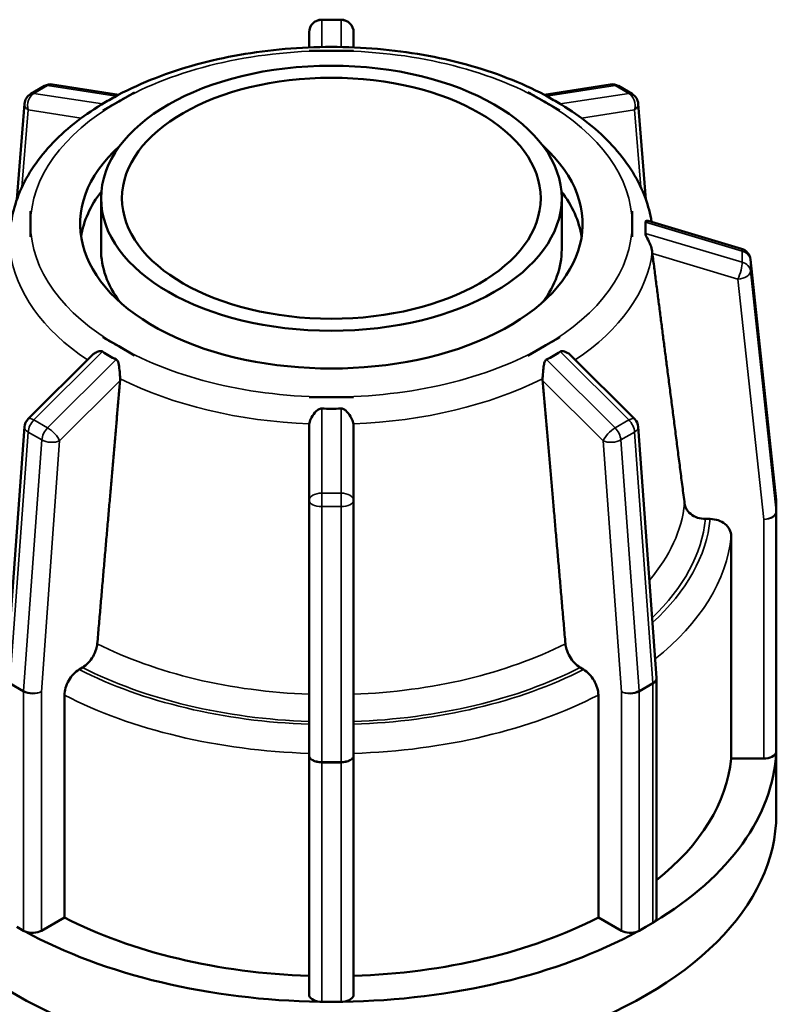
# Model space of a CAD drawing. Header units: millimetres. Extents: x 0 to 903, y -117 to 594.
# Tile 12 of 14: x 614 to 643, y 429 to 467. Entities that reach past the tile are written whole.
import ezdxf

# ---------------------------------------------------------------- set-up
doc = ezdxf.new("R2010")
doc.units = ezdxf.units.MM
doc.layers.add('Visible (ANSI)', color=7, linetype='Continuous', lineweight=50)
doc.layers.add('Visible Narrow (ANSI)', color=7, linetype='Continuous', lineweight=35)

msp = doc.modelspace()

# ---------------------------------------------------------------- linework, layer by layer
at = {"layer": 'Visible (ANSI)'}
for p, q in [((626.456, 467.137), (625.716, 467.137)), ((625.236, 466.657), (625.236, 466.078)), ((626.936, 466.078), (626.936, 466.657)), ((625.236, 465.949), (625.236, 465.95)), ((626.086, 465.949), (625.236, 465.949)), ((625.236, 465.949), (625.236, 465.949)), ((626.936, 465.949), (626.086, 465.949)), ((626.936, 465.95), (626.936, 465.949)), ((626.936, 465.949), (626.936, 465.949)), ((615.122, 464.603), (614.599, 464.302)), ((615.435, 464.662), (617.961, 464.27)), ((634.212, 464.27), (636.737, 464.662)), ((637.574, 464.302), (637.051, 464.603)), ((618.561, 464.357), (617.96, 464.011)), ((618.56, 464.357), (618.561, 464.357)), ((618.561, 464.357), (618.561, 464.356)), ((634.213, 464.011), (633.612, 464.357)), ((633.612, 464.356), (633.612, 464.357)), ((633.612, 464.357), (633.613, 464.357)), ((614.36, 463.924), (614.071, 460.263)), ((617.96, 464.011), (617.359, 463.665)), ((634.814, 463.665), (634.213, 464.011)), ((638.102, 460.263), (637.813, 463.924)), ((617.359, 463.665), (617.358, 463.665)), ((617.359, 463.664), (617.359, 463.665)), ((634.815, 463.665), (634.814, 463.665)), ((634.814, 463.665), (634.814, 463.664)), ((617.286, 458.35), (617.286, 460.312)), ((634.886, 458.35), (634.886, 460.312)), ((614.592, 459.82), (614.594, 459.821)), ((614.594, 459.821), (614.594, 459.331)), ((637.579, 459.331), (637.579, 459.821)), ((637.579, 459.821), (637.581, 459.82)), ((614.594, 459.331), (614.594, 458.842)), ((637.579, 458.842), (637.579, 459.331)), ((638.193, 459.445), (641.76, 458.383)), ((614.594, 458.842), (614.592, 458.841)), ((614.594, 458.841), (614.594, 458.842)), ((637.581, 458.841), (637.579, 458.842)), ((637.579, 458.842), (637.579, 458.841)), ((642.101, 457.974), (643.084, 448.787)), ((617.358, 454.996), (617.359, 454.998)), ((617.359, 454.998), (617.96, 454.652)), ((634.213, 454.652), (634.814, 454.998)), ((634.814, 454.998), (634.815, 454.996)), ((617.96, 454.652), (618.561, 454.305)), ((633.612, 454.305), (634.213, 454.652)), ((614.5, 451.874), (616.939, 454.305)), ((618.561, 454.305), (618.56, 454.304)), ((618.561, 454.305), (618.561, 454.305)), ((633.613, 454.304), (633.612, 454.305)), ((633.612, 454.305), (633.612, 454.305)), ((635.234, 454.305), (637.673, 451.874)), ((625.236, 452.713), (626.086, 452.713)), ((625.236, 452.712), (625.236, 452.713)), ((626.086, 452.713), (626.936, 452.713)), ((626.936, 452.713), (626.936, 452.712)), ((613.665, 441.981), (614.36, 451.569)), ((625.236, 451.619), (625.236, 448.763)), ((626.936, 448.763), (626.936, 451.619)), ((637.813, 451.569), (638.508, 441.981)), ((625.236, 448.763), (625.236, 439.009)), ((626.936, 439.009), (626.936, 448.763)), ((643.086, 448.309), (643.086, 448.736)), ((643.086, 439.17), (643.086, 448.309)), ((640.562, 448.05), (640.382, 448.05)), ((641.363, 438.894), (641.363, 447.396)), ((616.579, 442.373), (616.452, 442.299)), ((635.721, 442.299), (635.594, 442.373)), ((638.509, 441.946), (638.509, 432.807)), ((615.885, 441.319), (615.885, 432.816)), ((636.287, 432.816), (636.287, 441.319)), ((625.236, 439.009), (625.236, 429.87)), ((626.936, 429.87), (626.936, 439.009)), ((642.606, 438.894), (641.363, 438.894)), ((643.086, 436.767), (643.086, 439.17)), ((615.885, 432.816), (615.006, 432.31)), ((637.167, 432.31), (636.287, 432.816)), ((638.369, 432.611), (638.107, 432.461)), ((614.327, 432.31), (614.066, 432.461)), ((638.107, 432.461), (637.846, 432.31)), ((626.086, 429.593), (625.716, 429.593)), ((626.456, 429.593), (626.086, 429.593))]:
    msp.add_line(p, q, dxfattribs=at)
for centre, start, end in [((625.716, 466.657), 90, 180), ((626.456, 466.657), 0, 90), ((615.362, 464.187), 81.1868, 119.936), ((636.811, 464.187), 60.064, 98.8132), ((614.839, 463.886), 119.936, 175.4763), ((637.334, 463.886), 4.5237, 60.064), ((641.623, 457.923), 6.1082, 73.429), ((614.839, 451.534), 134.9047, 175.8527), ((637.334, 451.534), 4.1473, 45.0953), ((642.606, 448.736), 0, 6.1082), ((638.029, 441.946), 0, 4.1473)]:
    msp.add_arc(centre, 0.48, start, end, dxfattribs=at)
for major_axis in [(-8.8, 0), (-8, 0)]:
    msp.add_ellipse((626.086, 460.312), major_axis=major_axis, ratio=0.575862, dxfattribs=at)
for centre, major_axis, start_param, end_param in [((626.086, 459.331), (-9.6, 0), 5.714233, 9.99373), ((626.086, 458.35), (-9.6, 0), 5.868971, 6.194338), ((626.086, 458.35), (9.6, 0), 0.088848, 0.414215), ((626.086, 458.35), (-8.8, 0), 0, 0.405124), ((626.086, 458.35), (8.8, 0), 5.878062, 6.283185), ((626.086, 439.383), (17, 0), 5.523935, 6.257037), ((626.086, 439.383), (15.3, 0), 5.659896, 6.227601), ((642.606, 439.17), (0.48, 0), 4.712389, 6.127421), ((642.606, 439.17), (0.48, 0), 6.127421, 6.283185), ((626.086, 436.767), (-17, 0), 0, 3.141593), ((626.086, 439.383), (15.3, 0), 3.982575, 4.656805), ((626.086, 439.383), (15.3, 0), 4.767973, 5.442203), ((638.029, 432.807), (0.48, 0), 5.497787, 5.653552), ((638.029, 432.807), (0.48, 0), 5.653552, 6.283185), ((614.667, 432.506), (0.48, 0), 3.926991, 4.082755), ((614.667, 432.506), (-0.48, 0), 0.941163, 2.356194), ((626.086, 439.383), (17, 0), 3.953139, 4.686241), ((626.086, 439.383), (17, 0), 4.738537, 5.471639), ((637.506, 432.506), (-0.48, 0), 0.785398, 2.20043), ((637.506, 432.506), (0.48, 0), 5.342023, 5.497787), ((625.716, 429.87), (-0.48, 0), 0, 1.415032), ((626.456, 429.87), (0.48, 0), 4.868154, 6.283185), ((625.716, 429.87), (0.48, 0), 4.556624, 4.712389), ((626.456, 429.87), (0.48, 0), 4.712389, 4.868154)]:
    msp.add_ellipse(centre, major_axis=major_axis, ratio=0.575862, start_param=start_param, end_param=end_param, dxfattribs=at)
for points, knots in [([(634.23, 464.261), (633.334, 464.734), (632.327, 465.125), (630.174, 465.717), (629.027, 465.918), (626.684, 466.12), (625.489, 466.12), (623.146, 465.918), (621.999, 465.717), (619.846, 465.125), (618.839, 464.734), (617.943, 464.261)], [1.613736, 1.613736, 1.613736, 1.613736, 1.91072, 1.91072, 2.207703, 2.207703, 2.504686, 2.504686, 2.801669, 2.801669, 3.098653, 3.098653, 3.098653, 3.098653]), ([(617.865, 464.217), (617.771, 464.166), (617.681, 464.116), (617.597, 464.067), (617.512, 464.019), (617.426, 463.968), (617.342, 463.915)], [-0.03584627, -0.03584627, -0.03584627, -0.03584627, 0, 0, 0, 0.03584627, 0.03584627, 0.03584627, 0.03584627]), ([(617.943, 464.261), (617.943, 464.261), (617.942, 464.26), (617.934, 464.256), (617.923, 464.25), (617.898, 464.235), (617.885, 464.227), (617.867, 464.218), (617.866, 464.217), (617.865, 464.217)], [-0.12404331, -0.12404331, -0.12404331, -0.12404331, -0.12372799, -0.12372799, -0.11030355, -0.11030355, -0.10008257, -0.10008257, -0.0994134, -0.0994134, -0.0994134, -0.0994134]), ([(634.308, 464.217), (634.303, 464.219), (634.298, 464.222), (634.278, 464.233), (634.264, 464.241), (634.244, 464.253), (634.236, 464.257), (634.23, 464.261)], [-0.2309758, -0.2309758, -0.2309758, -0.2309758, -0.2278526, -0.2278526, -0.2170585, -0.2170585, -0.20949716, -0.20949716, -0.20949716, -0.20949716]), ([(634.831, 463.915), (634.746, 463.968), (634.661, 464.019), (634.576, 464.067), (634.492, 464.116), (634.402, 464.166), (634.308, 464.217)], [0.68358278, 0.68358278, 0.68358278, 0.68358278, 0.71942905, 0.71942905, 0.71942905, 0.75527532, 0.75527532, 0.75527532, 0.75527532]), ([(617.165, 463.811), (616.795, 463.577), (616.449, 463.327), (615.811, 462.797), (615.519, 462.518), (614.997, 461.93), (614.767, 461.623), (614.374, 460.984), (614.212, 460.653), (613.98, 460.016), (613.901, 459.713), (613.852, 459.407)], [3.1879397, 3.1879397, 3.1879397, 3.1879397, 3.3209298, 3.3209298, 3.4539198, 3.4539198, 3.5869099, 3.5869099, 3.7198999, 3.7198999, 3.8356313, 3.8356313, 3.8356313, 3.8356313]), ([(617.342, 463.915), (617.341, 463.915), (617.339, 463.914), (617.321, 463.903), (617.302, 463.892), (617.248, 463.861), (617.211, 463.84), (617.173, 463.816), (617.169, 463.814), (617.165, 463.811)], [-0.1004927, -0.1004927, -0.1004927, -0.1004927, -0.09965402, -0.09965402, -0.089844, -0.089844, -0.07374584, -0.07374584, -0.07183686, -0.07183686, -0.07183686, -0.07183686]), ([(635.008, 463.811), (634.98, 463.829), (634.953, 463.845), (634.907, 463.871), (634.885, 463.883), (634.852, 463.902), (634.841, 463.909), (634.831, 463.915)], [-0.25418134, -0.25418134, -0.25418134, -0.25418134, -0.24015967, -0.24015967, -0.22781734, -0.22781734, -0.21983774, -0.21983774, -0.21983774, -0.21983774]), ([(638.321, 459.407), (638.272, 459.713), (638.193, 460.016), (637.961, 460.653), (637.798, 460.984), (637.406, 461.623), (637.176, 461.93), (636.654, 462.518), (636.362, 462.797), (635.724, 463.327), (635.378, 463.577), (635.008, 463.811)], [0.8767577, 0.8767577, 0.8767577, 0.8767577, 0.9924891, 0.9924891, 1.1254791, 1.1254791, 1.2584691, 1.2584691, 1.3914592, 1.3914592, 1.5244492, 1.5244492, 1.5244492, 1.5244492]), ([(638.083, 459.394), (638.083, 459.396), (638.083, 459.398), (638.082, 459.411), (638.085, 459.421), (638.1, 459.442), (638.119, 459.449), (638.153, 459.452), (638.173, 459.451), (638.193, 459.445)], [-0.10339677, -0.10339677, -0.10339677, -0.10339677, -0.10209854, -0.10209854, -0.09303098, -0.09303098, -0.07556873, -0.07556873, -0.05970026, -0.05970026, -0.05970026, -0.05970026]), ([(638.083, 458.968), (638.09, 459.039), (638.093, 459.109), (638.093, 459.178), (638.093, 459.247), (638.09, 459.319), (638.083, 459.394)], [-0.03584627, -0.03584627, -0.03584627, -0.03584627, 0, 0, 0, 0.03584627, 0.03584627, 0.03584627, 0.03584627]), ([(638.345, 458.259), (638.342, 458.286), (638.338, 458.313), (638.316, 458.42), (638.289, 458.502), (638.212, 458.683), (638.162, 458.772), (638.114, 458.864), (638.097, 458.898), (638.084, 458.942), (638.082, 458.956), (638.083, 458.967), (638.083, 458.968), (638.083, 458.968)], [-0.1987297, -0.1987297, -0.1987297, -0.1987297, -0.1883548, -0.1883548, -0.1589418, -0.1589418, -0.1199456, -0.1199456, -0.1046899, -0.1046899, -0.097191, -0.097191, -0.0969671, -0.0969671, -0.0969671, -0.0969671]), ([(638.353, 458.194), (638.353, 458.195), (638.353, 458.196), (638.353, 458.197), (638.35, 458.217), (638.348, 458.237), (638.345, 458.259)], [0.305510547, 0.305510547, 0.305510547, 0.305510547, 0.305939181, 0.305939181, 0.305939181, 0.31303168, 0.31303168, 0.31303168, 0.31303168]), ([(616.939, 454.305), (616.977, 454.343), (617.02, 454.375), (617.116, 454.43), (617.168, 454.451), (617.238, 454.466), (617.265, 454.469), (617.307, 454.464), (617.324, 454.458), (617.34, 454.448), (617.341, 454.448), (617.342, 454.447)], [-0.16890061, -0.16890061, -0.16890061, -0.16890061, -0.14807106, -0.14807106, -0.12372799, -0.12372799, -0.11030355, -0.11030355, -0.10008257, -0.10008257, -0.0994134, -0.0994134, -0.0994134, -0.0994134]), ([(617.342, 454.447), (617.426, 454.391), (617.512, 454.338), (617.597, 454.289), (617.681, 454.241), (617.771, 454.192), (617.865, 454.146)], [0.68358278, 0.68358278, 0.68358278, 0.68358278, 0.71942905, 0.71942905, 0.71942905, 0.75527532, 0.75527532, 0.75527532, 0.75527532]), ([(634.308, 454.146), (634.402, 454.192), (634.492, 454.241), (634.576, 454.289), (634.661, 454.338), (634.746, 454.391), (634.831, 454.447)], [0.68358278, 0.68358278, 0.68358278, 0.68358278, 0.71942905, 0.71942905, 0.71942905, 0.75527532, 0.75527532, 0.75527532, 0.75527532]), ([(634.831, 454.447), (634.832, 454.448), (634.834, 454.449), (634.852, 454.46), (634.871, 454.465), (634.925, 454.469), (634.962, 454.462), (635.061, 454.431), (635.139, 454.39), (635.216, 454.323), (635.225, 454.314), (635.234, 454.305)], [-0.1004927, -0.1004927, -0.1004927, -0.1004927, -0.09965402, -0.09965402, -0.089844, -0.089844, -0.07374584, -0.07374584, -0.04249571, -0.04249571, -0.0380123, -0.0380123, -0.0380123, -0.0380123]), ([(617.865, 454.146), (617.867, 454.145), (617.868, 454.144), (617.888, 454.134), (617.901, 454.12), (617.932, 454.075), (617.944, 454.04), (617.97, 453.936), (617.982, 453.844), (618.001, 453.655), (618.008, 453.567), (618.014, 453.459), (618.015, 453.434), (618.016, 453.41)], [-0.1004927, -0.1004927, -0.1004927, -0.1004927, -0.09965402, -0.09965402, -0.089844, -0.089844, -0.07374584, -0.07374584, -0.04249571, -0.04249571, -0.01653108, -0.01653108, -0.00843067, -0.00843067, -0.00843067, -0.00843067]), ([(634.157, 453.41), (634.159, 453.466), (634.162, 453.527), (634.175, 453.689), (634.184, 453.789), (634.205, 453.94), (634.216, 453.997), (634.239, 454.065), (634.25, 454.089), (634.275, 454.123), (634.288, 454.135), (634.305, 454.145), (634.306, 454.145), (634.308, 454.146)], [-0.2004244, -0.2004244, -0.2004244, -0.2004244, -0.180554, -0.180554, -0.1480711, -0.1480711, -0.123728, -0.123728, -0.1103036, -0.1103036, -0.1000826, -0.1000826, -0.0994134, -0.0994134, -0.0994134, -0.0994134]), ([(618.016, 453.41), (618.016, 453.388), (618.016, 453.366), (618.014, 453.346), (618.014, 453.345), (618.014, 453.343), (618.014, 453.342)], [0.298846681, 0.298846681, 0.298846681, 0.298846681, 0.305939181, 0.305939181, 0.305939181, 0.306367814, 0.306367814, 0.306367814, 0.306367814]), ([(634.159, 453.342), (634.159, 453.343), (634.159, 453.345), (634.159, 453.346), (634.157, 453.366), (634.157, 453.388), (634.157, 453.41)], [0.305510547, 0.305510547, 0.305510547, 0.305510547, 0.305939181, 0.305939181, 0.305939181, 0.31303168, 0.31303168, 0.31303168, 0.31303168]), ([(625.241, 451.686), (625.245, 451.712), (625.251, 451.739), (625.282, 451.841), (625.319, 451.917), (625.424, 452.082), (625.493, 452.16), (625.58, 452.229), (625.615, 452.253), (625.675, 452.271), (625.694, 452.274), (625.715, 452.273), (625.716, 452.273), (625.716, 452.273)], [-0.1987297, -0.1987297, -0.1987297, -0.1987297, -0.1883548, -0.1883548, -0.1589418, -0.1589418, -0.1199456, -0.1199456, -0.1046899, -0.1046899, -0.097191, -0.097191, -0.0969671, -0.0969671, -0.0969671, -0.0969671]), ([(625.716, 452.273), (625.843, 452.267), (625.967, 452.264), (626.086, 452.264), (626.206, 452.264), (626.33, 452.267), (626.456, 452.273)], [-0.03584627, -0.03584627, -0.03584627, -0.03584627, 0, 0, 0, 0.03584627, 0.03584627, 0.03584627, 0.03584627]), ([(626.456, 452.273), (626.459, 452.273), (626.462, 452.273), (626.487, 452.273), (626.507, 452.269), (626.566, 452.248), (626.602, 452.223), (626.696, 452.144), (626.763, 452.063), (626.859, 451.905), (626.891, 451.838), (626.92, 451.743), (626.927, 451.714), (626.931, 451.686)], [-0.10339677, -0.10339677, -0.10339677, -0.10339677, -0.10209854, -0.10209854, -0.09303098, -0.09303098, -0.07556873, -0.07556873, -0.0411386, -0.0411386, -0.0183087, -0.0183087, -0.00845341, -0.00845341, -0.00845341, -0.00845341]), ([(625.236, 451.619), (625.236, 451.621), (625.236, 451.622), (625.236, 451.623), (625.237, 451.644), (625.238, 451.665), (625.241, 451.686)], [0.305510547, 0.305510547, 0.305510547, 0.305510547, 0.305939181, 0.305939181, 0.305939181, 0.31303168, 0.31303168, 0.31303168, 0.31303168]), ([(626.931, 451.686), (626.935, 451.665), (626.936, 451.644), (626.936, 451.623), (626.936, 451.622), (626.936, 451.621), (626.936, 451.619)], [0.298846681, 0.298846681, 0.298846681, 0.298846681, 0.305939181, 0.305939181, 0.305939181, 0.306367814, 0.306367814, 0.306367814, 0.306367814]), ([(640.382, 448.05), (640.283, 448.05), (640.166, 448.069), (639.983, 448.131), (639.885, 448.185), (639.745, 448.299), (639.679, 448.379), (639.613, 448.508), (639.592, 448.573), (639.584, 448.636)], [0.1185769, 0.1185769, 0.1185769, 0.1185769, 0.1482666, 0.1482666, 0.1779316, 0.1779316, 0.2075627, 0.2075627, 0.2291102, 0.2291102, 0.2291102, 0.2291102]), ([(641.363, 447.396), (641.363, 447.477), (641.34, 447.572), (641.264, 447.721), (641.198, 447.801), (641.058, 447.915), (640.96, 447.969), (640.777, 448.031), (640.66, 448.05), (640.562, 448.05)], [0, 0, 0, 0, 0.0296041, 0.0296041, 0.0592317, 0.0592317, 0.0888892, 0.0888892, 0.1185745, 0.1185745, 0.1185745, 0.1185745]), ([(617.143, 443.283), (617.137, 443.217), (617.122, 443.143), (617.076, 442.988), (617.03, 442.881), (616.931, 442.71), (616.861, 442.615), (616.732, 442.479), (616.649, 442.413), (616.579, 442.373)], [0.2452174, 0.2452174, 0.2452174, 0.2452174, 0.266765, 0.266765, 0.296396, 0.296396, 0.326061, 0.326061, 0.3557507, 0.3557507, 0.3557507, 0.3557507]), ([(635.594, 442.373), (635.524, 442.413), (635.441, 442.479), (635.312, 442.615), (635.242, 442.71), (635.143, 442.881), (635.097, 442.988), (635.05, 443.143), (635.036, 443.217), (635.03, 443.283)], [0.1185769, 0.1185769, 0.1185769, 0.1185769, 0.1482666, 0.1482666, 0.1779316, 0.1779316, 0.2075627, 0.2075627, 0.2291102, 0.2291102, 0.2291102, 0.2291102]), ([(616.452, 442.299), (616.382, 442.259), (616.3, 442.193), (616.171, 442.056), (616.101, 441.962), (616.002, 441.791), (615.955, 441.684), (615.902, 441.504), (615.885, 441.4), (615.885, 441.319)], [-0.1185745, -0.1185745, -0.1185745, -0.1185745, -0.0888892, -0.0888892, -0.0592317, -0.0592317, -0.0296041, -0.0296041, 0, 0, 0, 0]), ([(636.287, 441.319), (636.287, 441.4), (636.271, 441.504), (636.218, 441.684), (636.171, 441.791), (636.072, 441.962), (636.002, 442.056), (635.873, 442.193), (635.791, 442.259), (635.721, 442.299)], [0, 0, 0, 0, 0.0296041, 0.0296041, 0.0592317, 0.0592317, 0.0888892, 0.0888892, 0.1185745, 0.1185745, 0.1185745, 0.1185745])]:
    msp.add_open_spline(points, degree=3, knots=knots, dxfattribs=at)
for points in [[(625.236, 465.95), (625.526, 465.949), (625.818, 465.949), (626.086, 465.949)], [(626.086, 465.949), (625.814, 465.949), (625.528, 465.949), (625.236, 465.949)], [(626.086, 465.949), (626.355, 465.949), (626.647, 465.949), (626.936, 465.95)], [(626.936, 465.949), (626.644, 465.949), (626.359, 465.949), (626.086, 465.949)], [(617.96, 464.011), (618.15, 464.12), (618.357, 464.239), (618.56, 464.357)], [(618.561, 464.356), (618.355, 464.238), (618.153, 464.122), (617.96, 464.011)], [(634.213, 464.011), (634.02, 464.122), (633.818, 464.238), (633.612, 464.356)], [(633.613, 464.357), (633.816, 464.239), (634.023, 464.12), (634.213, 464.011)], [(617.358, 463.665), (617.564, 463.782), (617.77, 463.901), (617.96, 464.011)], [(617.96, 464.011), (617.768, 463.9), (617.566, 463.784), (617.359, 463.664)], [(634.213, 464.011), (634.403, 463.901), (634.609, 463.782), (634.815, 463.665)], [(634.814, 463.664), (634.607, 463.784), (634.405, 463.9), (634.213, 464.011)], [(617.359, 463.664), (617.359, 463.664), (617.358, 463.665), (617.358, 463.665)], [(634.815, 463.665), (634.815, 463.665), (634.814, 463.664), (634.814, 463.664)], [(614.594, 459.331), (614.594, 459.486), (614.595, 459.654), (614.592, 459.82)], [(637.581, 459.82), (637.578, 459.654), (637.579, 459.486), (637.579, 459.331)], [(614.592, 458.841), (614.595, 459.009), (614.594, 459.177), (614.594, 459.331)], [(637.579, 459.331), (637.579, 459.177), (637.578, 459.009), (637.581, 458.841)], [(614.594, 458.841), (614.594, 458.841), (614.593, 458.841), (614.592, 458.841)], [(637.581, 458.841), (637.58, 458.841), (637.579, 458.841), (637.579, 458.841)], [(617.96, 454.652), (617.77, 454.761), (617.564, 454.88), (617.358, 454.996)], [(634.815, 454.996), (634.609, 454.88), (634.403, 454.761), (634.213, 454.652)], [(618.56, 454.304), (618.357, 454.424), (618.15, 454.542), (617.96, 454.652)], [(634.213, 454.652), (634.023, 454.542), (633.816, 454.424), (633.613, 454.304)], [(618.561, 454.305), (618.561, 454.305), (618.56, 454.304), (618.56, 454.304)], [(633.613, 454.304), (633.613, 454.304), (633.612, 454.305), (633.612, 454.305)], [(626.086, 452.713), (625.818, 452.713), (625.526, 452.714), (625.236, 452.712)], [(626.936, 452.712), (626.647, 452.714), (626.355, 452.713), (626.086, 452.713)]]:
    msp.add_open_spline(points, degree=3, dxfattribs=at)
for points, weights in [([(639.584, 448.636), (638.939, 453.643), (638.353, 458.194)], [1, 1.00114715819, 1.00001581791]), ([(618.014, 453.342), (617.599, 448.553), (617.143, 443.283)], [1.0000158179, 1.00114715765, 1]), ([(635.03, 443.283), (634.574, 448.553), (634.159, 453.342)], [1, 1.00114715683, 1.00001581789])]:
    msp.add_rational_spline(points, weights, degree=2, dxfattribs=at)
at = {"layer": 'Visible Narrow (ANSI)'}
for p, q in [((625.716, 467.137), (625.716, 467.12)), ((625.716, 467.12), (626.456, 467.12)), ((625.716, 466.092), (625.716, 467.12)), ((626.456, 467.12), (626.456, 467.137)), ((626.456, 467.12), (626.456, 466.092)), ((614.723, 464.322), (615.246, 464.623)), ((615.246, 464.623), (617.865, 464.217)), ((634.308, 464.217), (636.927, 464.623)), ((636.927, 464.623), (637.45, 464.322)), ((617.342, 463.915), (614.723, 464.322)), ((637.45, 464.322), (634.831, 463.915)), ((614.266, 460.739), (614.499, 463.69)), ((614.499, 463.69), (616.529, 463.376)), ((635.644, 463.376), (637.674, 463.69)), ((637.674, 463.69), (637.907, 460.739)), ((638.083, 459.394), (641.787, 458.292)), ((641.787, 457.866), (638.083, 458.968)), ((638.353, 458.194), (641.623, 457.221)), ((641.787, 458.292), (641.787, 457.866)), ((642.101, 457.531), (642.101, 457.957)), ((642.101, 457.957), (643.085, 448.77)), ((643.085, 448.344), (642.101, 457.531)), ((641.623, 457.221), (642.606, 448.033)), ((614.723, 451.836), (617.342, 454.447)), ((634.831, 454.447), (637.45, 451.836)), ((617.865, 454.146), (615.246, 451.535)), ((636.927, 451.535), (634.308, 454.146)), ((615.701, 451.037), (618.014, 453.342)), ((634.159, 453.342), (636.472, 451.037)), ((625.716, 449.037), (625.716, 452.273)), ((626.456, 452.273), (626.456, 449.037)), ((615.246, 451.535), (614.723, 451.836)), ((637.45, 451.836), (636.927, 451.535)), ((613.805, 441.786), (614.501, 451.374)), ((614.501, 451.374), (615.024, 451.072)), ((637.149, 451.072), (637.672, 451.374)), ((637.672, 451.374), (638.368, 441.786)), ((615.024, 451.072), (614.329, 441.484)), ((615.006, 441.449), (615.701, 451.037)), ((636.472, 451.037), (637.167, 441.449)), ((637.844, 441.484), (637.149, 451.072)), ((625.716, 449.037), (625.716, 448.522)), ((626.456, 449.037), (625.716, 449.037)), ((626.456, 448.522), (626.456, 449.037)), ((643.085, 448.77), (643.085, 448.344)), ((625.716, 448.522), (626.456, 448.522)), ((625.716, 438.768), (625.716, 448.522)), ((626.456, 448.522), (626.456, 438.768)), ((642.606, 448.033), (642.606, 438.894)), ((613.804, 441.751), (614.327, 441.449)), ((614.329, 441.484), (613.805, 441.786)), ((638.368, 441.786), (637.844, 441.484)), ((637.846, 441.449), (638.369, 441.751)), ((638.369, 441.751), (638.369, 432.611)), ((614.327, 441.449), (614.327, 432.31)), ((615.006, 432.31), (615.006, 441.449)), ((637.167, 441.449), (637.167, 432.31)), ((637.846, 432.31), (637.846, 441.449)), ((625.716, 438.768), (625.716, 438.733)), ((626.456, 438.768), (625.716, 438.768)), ((625.716, 438.733), (626.456, 438.733)), ((625.716, 429.593), (625.716, 438.733)), ((626.456, 438.733), (626.456, 438.768)), ((626.456, 438.733), (626.456, 429.593))]:
    msp.add_line(p, q, dxfattribs=at)
for centre, major_axis, ratio, start_param, end_param in [((625.716, 466.657), (-0.48, 0), 0.965199, 4.712389, 6.283185), ((626.456, 466.657), (0.48, 0), 0.965199, 0, 1.570796), ((626.086, 459.331), (11.492, 0), 0.575862, 1.570796, 2.356194), ((626.086, 459.331), (11.492, 0), 0.575862, 0.785398, 1.570796), ((615.362, 464.187), (-0.24, 0.416), 0.578093, 5.848787, 6.283185), ((615.362, 464.187), (0.074, 0.474), 0.740186, 0, 0.53603), ((636.811, 464.187), (-0.074, 0.474), 0.740186, 5.747156, 6.283185), ((636.811, 464.187), (0.24, 0.416), 0.578093, 0, 0.434399), ((614.839, 463.886), (0.074, 0.474), 0.740186, 0.53603, 2.106826), ((614.839, 463.886), (-0.24, 0.416), 0.578093, 5.848787, 6.283185), ((637.334, 463.886), (0.24, 0.416), 0.578093, 0, 0.434399), ((637.334, 463.886), (0.074, -0.474), 0.740186, 1.034767, 2.605563), ((614.839, 463.886), (-0.479, 0.038), 0.624055, 0, 0.832826), ((626.086, 459.331), (-11.492, 0), 0.575862, 5.497787, 6.283185), ((626.086, 459.331), (11.492, 0), 0.575862, 0, 0.785398), ((637.334, 463.886), (0.479, 0.038), 0.624055, 5.45036, 6.283185), ((626.086, 459.331), (-11.492, 0), 0.575862, 0, 0.785398), ((626.086, 459.331), (11.492, 0), 0.575862, 5.497787, 6.283185), ((626.086, 458.746), (-12.288, 0), 0.575862, 0.068822, 0.709881), ((626.086, 458.746), (12.288, 0), 0.575862, 5.573305, 6.214363), ((641.623, 457.923), (0.137, 0.46), 0.196956, 5.698491, 6.283185), ((641.623, 457.923), (0.48, 0), 0.817547, 0.087266, 1.22173), ((641.623, 457.497), (-0.137, -0.46), 0.196956, 0.986102, 2.556899), ((641.623, 457.497), (0.48, 0), 0.817547, 0.087266, 1.22173), ((641.623, 457.923), (0.477, 0.051), 0.57367, 6.221872, 6.283185), ((641.623, 457.497), (0.477, 0.051), 0.57367, 4.651075, 6.221872), ((626.086, 459.331), (-11.492, 0), 0.575862, 0.785398, 1.570796), ((626.086, 459.331), (-11.492, 0), 0.575862, 1.570796, 2.356194), ((626.086, 458.746), (12.288, 0), 0.575862, 3.995813, 4.643567), ((626.086, 458.746), (12.288, 0), 0.575862, 4.781211, 5.428965), ((614.839, 451.534), (-0.339, 0.34), 0.346274, 5.376318, 6.283185), ((614.839, 451.534), (0.24, 0.416), 0.578093, 1.13253, 2.266994), ((637.334, 451.534), (0.339, 0.34), 0.346274, 0, 0.906867), ((637.334, 451.534), (0.24, -0.416), 0.578093, 0.874598, 2.009062), ((614.839, 451.534), (-0.479, 0.035), 0.523286, 0, 0.82523), ((615.362, 451.233), (-0.24, -0.416), 0.578093, 4.274123, 5.408587), ((615.362, 451.233), (-0.339, 0.34), 0.346274, 3.805522, 5.376318), ((636.811, 451.233), (-0.339, -0.34), 0.346274, 4.04846, 5.619256), ((636.811, 451.233), (-0.24, 0.416), 0.578093, 4.016191, 5.150655), ((637.334, 451.534), (0.479, 0.035), 0.523286, 5.457955, 6.283185), ((615.362, 451.233), (0.479, -0.035), 0.523286, 3.966823, 5.537619), ((636.811, 451.233), (0.479, 0.035), 0.523286, 3.887159, 5.457955), ((625.716, 448.763), (-0.48, 0), 0.571287, 4.712389, 6.283185), ((625.716, 448.763), (-0.48, 0), 0.502416, 0, 1.570796), ((626.456, 448.763), (0.48, 0), 0.571287, 0, 1.570796), ((626.456, 448.763), (0.48, 0), 0.502416, 4.712389, 6.283185), ((642.606, 448.736), (0.477, 0.051), 0.57367, 6.221872, 6.283185), ((642.606, 448.736), (0.48, 0), 0.817547, 0, 0.087266), ((626.086, 449.125), (13.525, 0), 0.575862, 5.828682, 6.220296), ((642.606, 448.309), (0.477, 0.051), 0.57367, 4.651075, 6.221872), ((642.606, 448.309), (0.48, 0), 0.575862, 4.712389, 6.283185), ((642.606, 448.309), (0.48, 0), 0.817547, 0, 0.087266), ((626.086, 448.54), (14.32, 0), 0.575862, 5.73951, 6.223794), ((626.086, 448.54), (14.5, 0), 0.575862, 5.721073, 6.224531), ((626.086, 447.886), (15.3, 0), 0.575862, 5.653941, 6.227601), ((626.086, 449.125), (-13.525, 0), 0.575862, 0.848288, 1.507907), ((626.086, 449.125), (-13.525, 0), 0.575862, 1.633686, 2.293305), ((626.086, 448.54), (-14.5, 0), 0.575862, 0.844052, 1.512142), ((626.086, 448.54), (14.32, 0), 0.575862, 3.986382, 4.652998), ((626.086, 448.54), (14.32, 0), 0.575862, 4.77178, 5.438396), ((626.086, 448.54), (-14.5, 0), 0.575862, 1.629451, 2.29754), ((638.029, 441.946), (0.479, 0.035), 0.523286, 5.457955, 6.283185), ((638.029, 441.946), (0.48, 0), 0.575862, 5.497787, 6.283185), ((638.029, 441.946), (0.24, -0.416), 0.578093, 0.787332, 0.874598), ((614.667, 441.645), (-0.24, -0.416), 0.578093, 5.408587, 5.495853), ((614.667, 441.645), (0.48, 0), 0.575862, 3.926991, 5.497787), ((614.667, 441.645), (-0.479, 0.035), 0.523286, 0.82523, 2.396026), ((626.086, 447.886), (15.3, 0), 0.575862, 3.982575, 4.656805), ((626.086, 447.886), (15.3, 0), 0.575862, 4.767973, 5.442203), ((637.506, 441.645), (-0.479, -0.035), 0.523286, 0.745566, 2.316363), ((637.506, 441.645), (0.48, 0), 0.575862, 3.926991, 5.497787), ((637.506, 441.645), (-0.24, 0.416), 0.578093, 3.928925, 4.016191), ((625.716, 439.009), (-0.48, 0), 0.575862, 0, 1.570796), ((625.716, 439.009), (-0.48, 0), 0.502416, 0, 1.570796), ((626.456, 439.009), (0.48, 0), 0.502416, 4.712389, 6.283185), ((626.456, 439.009), (0.48, 0), 0.575862, 4.712389, 6.283185)]:
    msp.add_ellipse(centre, major_axis=major_axis, ratio=ratio, start_param=start_param, end_param=end_param, dxfattribs=at)

doc.saveas('drawing.dxf')
